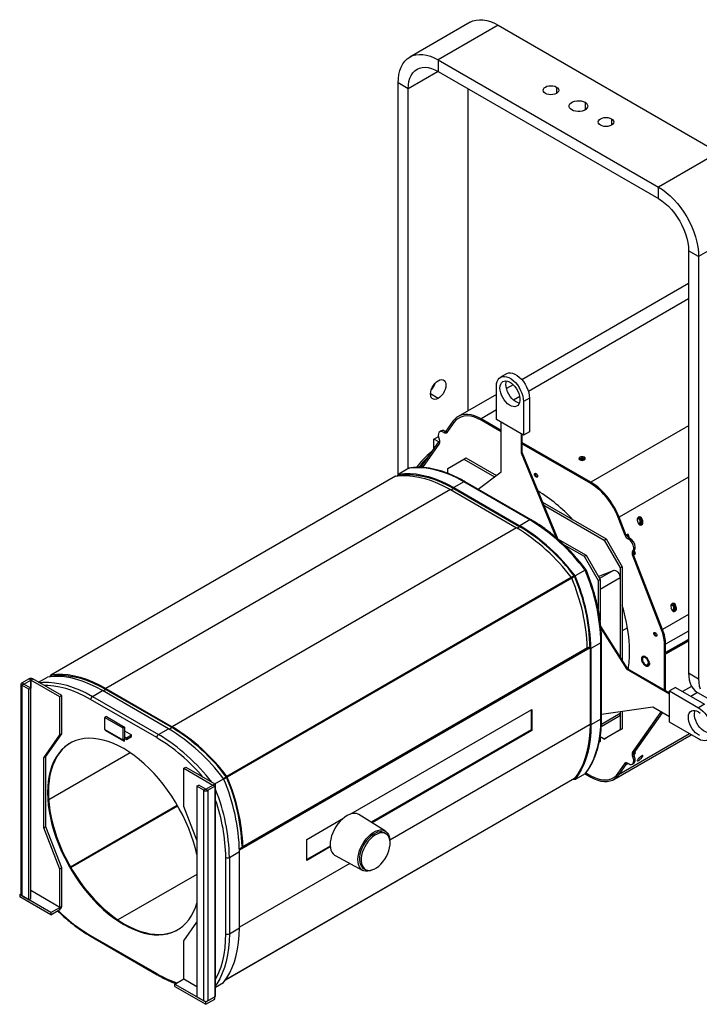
# Model space of a CAD drawing. Header units: millimetres. Extents: x 5 to 398, y 22 to 267.
# Tile 3 of 5: x 318 to 366, y 24 to 94. Entities that reach past the tile are written whole.
import ezdxf

# ---------------------------------------------------------------- set-up
doc = ezdxf.new("R2010")
doc.units = ezdxf.units.MM

msp = doc.modelspace()

# ---------------------------------------------------------------- linework, layer by layer
at = {"color": 7, "linetype": 'Continuous', "lineweight": 25}
for p, q in [((350.121, 93.544), (345.878, 91.095)), ((352.12, 93.346), (347.878, 90.897)), ((352.12, 93.346), (367.677, 84.366)), ((347.878, 90.897), (363.434, 81.916)), ((347.878, 90.897), (347.878, 90.08)), ((347.878, 90.08), (345.756, 88.855)), ((347.878, 90.08), (363.434, 81.1)), ((345.756, 88.855), (345.049, 89.263)), ((345.049, 61.603), (345.049, 89.263)), ((356.222, 88.978), (356.222, 88.529)), ((345.756, 62.042), (345.756, 88.855)), ((349.999, 66.133), (349.999, 88.856)), ((358.244, 87.901), (358.244, 87.362)), ((360.111, 86.733), (360.111, 86.284)), ((367.677, 84.366), (363.434, 81.916)), ((363.434, 81.1), (363.434, 81.916)), ((370.505, 79.467), (366.263, 77.017)), ((366.263, 77.017), (365.555, 77.426)), ((365.555, 77.426), (365.555, 47.622)), ((366.263, 77.017), (366.263, 47.214)), ((365.555, 75.114), (353.785, 68.319)), ((365.555, 74.016), (354.248, 67.489)), ((352.693, 68.738), (352.269, 68.493)), ((351.989, 65.507), (351.989, 67.875)), ((353.172, 67.965), (352.699, 67.692)), ((347.878, 67), (347.337, 67.313)), ((351.989, 67.282), (349.281, 65.719)), ((353.629, 67.131), (353.192, 66.879)), ((354.323, 67.017), (353.898, 66.772)), ((353.898, 66.772), (353.898, 64.405)), ((354.323, 67.017), (354.323, 64.649)), ((351.989, 66.185), (350.904, 65.558)), ((348.917, 65.381), (348.422, 64.676)), ((348.99, 65.289), (348.917, 65.381)), ((352.325, 64.738), (350.904, 65.558)), ((350.904, 65.558), (350.904, 65.46)), ((352.325, 64.64), (350.904, 65.46)), ((353.898, 64.405), (351.989, 65.507)), ((348.087, 64.704), (347.981, 64.643)), ((348.28, 64.586), (348.386, 64.647)), ((348.495, 64.585), (348.422, 64.676)), ((348.99, 65.289), (348.494, 64.583)), ((348.99, 65.289), (348.495, 64.585)), ((352.325, 61.807), (352.325, 65.313)), ((354.323, 64.649), (353.898, 64.405)), ((365.555, 65.061), (358.66, 61.08)), ((347.577, 64.124), (347.889, 64.304)), ((347.577, 63.475), (347.577, 64.124)), ((347.91, 63.932), (347.577, 64.124)), ((347.995, 63.982), (347.891, 63.922)), ((348.466, 64.62), (348.458, 64.608)), ((353.732, 64.5), (353.732, 63.163)), ((353.789, 64.468), (353.789, 63.196)), ((347.891, 63.922), (346.625, 62.12)), ((347.969, 63.836), (346.76, 62.117)), ((347.965, 63.83), (346.76, 62.117)), ((347.965, 63.83), (347.891, 63.922)), ((358.66, 61.08), (353.789, 63.893)), ((358.66, 60.982), (353.789, 63.795)), ((348.56, 62.057), (349.691, 62.71)), ((349.691, 62.71), (349.832, 62.792)), ((349.691, 62.71), (351.86, 61.458)), ((349.832, 62.792), (351.983, 61.551)), ((353.789, 63.196), (353.732, 63.163)), ((353.732, 63.163), (356.207, 57.16)), ((353.789, 63.196), (356.315, 57.067)), ((357.84, 62.682), (357.84, 62.715)), ((358.194, 62.742), (358.194, 62.84)), ((345.801, 62.068), (345.093, 61.66)), ((348.56, 61.703), (348.56, 62.057)), ((344.848, 61.514), (320.523, 47.472)), ((344.863, 61.519), (320.538, 47.477)), ((345, 61.536), (345.093, 61.66)), ((345.142, 61.59), (345.059, 61.542)), ((345.149, 61.591), (345.065, 61.542)), ((345.126, 61.577), (345.134, 61.589)), ((350.702, 60.588), (352.325, 61.807)), ((354.726, 61.665), (354.676, 61.636)), ((365.555, 61.442), (360.648, 58.608)), ((348.736, 60.559), (324.412, 46.517)), ((348.736, 60.559), (353.403, 57.865)), ((348.984, 60.637), (348.793, 60.527)), ((349.691, 61.111), (348.984, 60.702)), ((348.984, 60.702), (353.651, 58.008)), ((348.984, 60.637), (353.651, 57.943)), ((354.358, 58.416), (349.691, 61.111)), ((354.448, 58.425), (349.781, 61.119)), ((358.66, 60.982), (358.66, 61.08)), ((355.243, 59.669), (359.732, 57.077)), ((355.331, 59.454), (359.59, 56.996)), ((354.358, 58.416), (353.651, 58.008)), ((360.648, 58.608), (360.574, 58.602)), ((361.069, 57.326), (360.574, 58.602)), ((361.071, 57.322), (360.574, 58.602)), ((361.143, 57.333), (360.648, 58.608)), ((362.192, 58.504), (362.265, 58.51)), ((362.245, 58.367), (362.192, 58.504)), ((362.318, 58.374), (362.265, 58.51)), ((353.403, 57.865), (329.079, 43.823)), ((353.651, 57.943), (353.46, 57.833)), ((361.947, 58.327), (362, 58.19)), ((362.048, 58.168), (362.011, 58.165)), ((362.048, 58.168), (362.016, 58.155)), ((362.08, 58.086), (362.156, 58.093)), ((362.156, 58.093), (362.102, 58.072)), ((362.245, 58.367), (362.318, 58.374)), ((356.303, 57.097), (358.318, 55.934)), ((359.59, 56.996), (359.732, 57.077)), ((359.59, 56.996), (360.722, 55.036)), ((359.732, 57.077), (360.863, 55.118)), ((361.069, 57.326), (361.143, 57.333)), ((361.071, 57.322), (361.079, 57.327)), ((361.284, 57.414), (361.143, 57.333)), ((361.391, 57.14), (361.284, 57.414)), ((361.39, 57.14), (361.284, 57.079)), ((356.726, 56.69), (358.176, 55.853)), ((361.612, 56.234), (361.718, 56.295)), ((361.793, 56.503), (361.686, 56.442)), ((361.814, 56.047), (361.718, 56.296)), ((358.176, 55.853), (358.318, 55.934)), ((358.176, 55.853), (359.166, 54.138)), ((358.318, 55.934), (359.308, 54.22)), ((361.701, 56.032), (361.595, 55.97)), ((363.651, 50.672), (361.595, 55.97)), ((361.599, 55.959), (361.706, 56.02)), ((361.599, 55.959), (361.673, 55.966)), ((363.651, 50.673), (361.599, 55.959)), ((361.673, 55.966), (361.814, 56.047)), ((363.724, 50.679), (361.673, 55.966)), ((361.706, 56.02), (361.699, 56.038)), ((361.706, 56.02), (361.701, 56.032)), ((361.741, 56.041), (361.814, 56.047)), ((360.722, 55.036), (360.863, 55.118)), ((360.722, 55.036), (360.722, 48.731)), ((360.863, 55.118), (360.863, 48.508)), ((357.277, 54.353), (332.952, 40.31)), ((357.304, 54.305), (332.98, 40.263)), ((357.486, 54.468), (357.28, 54.349)), ((357.509, 54.429), (357.302, 54.309)), ((358.248, 54.882), (357.541, 54.474)), ((359.166, 54.138), (359.308, 54.22)), ((359.184, 54.434), (360.257, 54.855)), ((360.257, 54.855), (359.27, 54.285)), ((360.722, 54.336), (359.308, 53.52)), ((359.308, 54.22), (359.308, 51.32)), ((360.722, 54.336), (360.722, 48.731)), ((359.166, 54.138), (359.166, 52.151)), ((359.308, 53.52), (359.308, 51.32)), ((364.316, 52.22), (364.369, 52.083)), ((364.561, 52.397), (364.635, 52.403)), ((364.614, 52.26), (364.561, 52.397)), ((364.614, 52.26), (364.688, 52.267)), ((364.688, 52.267), (364.635, 52.403)), ((365.555, 51.737), (363.724, 50.679)), ((364.417, 52.061), (364.381, 52.058)), ((364.417, 52.061), (364.386, 52.049)), ((364.449, 51.979), (364.526, 51.986)), ((364.526, 51.986), (364.471, 51.966)), ((359.36, 50.885), (361.221, 47.942)), ((359.373, 50.742), (361.164, 47.91)), ((361.242, 50.811), (360.863, 50.592)), ((363.155, 50.436), (363.106, 50.408)), ((363.651, 50.673), (363.724, 50.679)), ((365.555, 50.574), (363.937, 49.64)), ((358.6, 49.463), (333.836, 35.168)), ((358.601, 49.398), (333.837, 35.103)), ((358.408, 49.397), (334.083, 35.355)), ((358.6, 49.493), (357.46, 48.835)), ((358.601, 49.37), (358.601, 43.981)), ((359.364, 49.745), (358.657, 49.337)), ((359.364, 44.356), (359.364, 49.745)), ((359.417, 44.43), (359.417, 49.819)), ((363.937, 49.64), (363.852, 49.689)), ((363.852, 49.101), (363.852, 49.689)), ((363.852, 46.423), (363.852, 49.689)), ((365.555, 49.987), (363.937, 49.053)), ((365.555, 49.869), (363.937, 48.934)), ((363.937, 49.053), (363.937, 49.64)), ((363.958, 49.044), (365.555, 49.967)), ((364.472, 49.341), (364.477, 49.365)), ((364.517, 49.391), (364.515, 49.366)), ((364.515, 49.366), (364.515, 49.366)), ((364.832, 49.57), (364.831, 49.549)), ((364.832, 49.57), (364.85, 49.559)), ((364.85, 49.559), (364.849, 49.579)), ((364.85, 49.559), (364.85, 49.56)), ((365.029, 49.683), (365.034, 49.666)), ((357.447, 48.843), (357.46, 48.835)), ((357.46, 48.85), (357.46, 48.835)), ((358.657, 49.337), (358.657, 43.948)), ((363.852, 49.101), (363.937, 49.053)), ((363.937, 48.934), (363.852, 48.983)), ((363.852, 46.424), (363.852, 48.983)), ((363.937, 46.375), (363.937, 48.934)), ((363.958, 49.044), (363.958, 49.065)), ((362.753, 48.43), (362.752, 48.43)), ((319.642, 46.967), (320.274, 47.332)), ((320.511, 47.461), (320.428, 47.351)), ((320.57, 47.404), (320.487, 47.357)), ((320.577, 47.405), (320.493, 47.357)), ((320.559, 47.399), (320.511, 47.461)), ((320.538, 47.477), (320.568, 47.404)), ((320.568, 47.404), (320.559, 47.399)), ((361.221, 47.942), (361.164, 47.91)), ((361.164, 47.91), (364.2, 46.157)), ((361.221, 47.942), (364.2, 46.223)), ((365.555, 47.622), (366.263, 47.214)), ((318.401, 46.833), (318.401, 31.972)), ((318.459, 46.915), (318.954, 47.201)), ((318.601, 46.833), (318.459, 46.915)), ((318.601, 46.833), (318.459, 46.752)), ((318.459, 46.752), (318.459, 31.891)), ((318.954, 46.466), (318.459, 46.752)), ((318.601, 46.833), (319.096, 47.119)), ((319.096, 46.548), (318.601, 46.833)), ((318.601, 46.833), (318.601, 46.833)), ((319.096, 47.119), (318.954, 47.201)), ((319.096, 47.119), (319.237, 47.201)), ((321.146, 45.935), (319.096, 47.119)), ((319.096, 32.258), (319.096, 47.119)), ((319.096, 47.119), (319.096, 46.548)), ((321.288, 46.017), (319.237, 47.201)), ((364.624, 46.594), (364.2, 46.349)), ((364.624, 46.594), (366.675, 45.41)), ((365.769, 46.673), (365.128, 46.303)), ((318.954, 46.466), (319.096, 46.548)), ((318.954, 31.605), (318.954, 46.466)), ((319.096, 31.687), (319.096, 46.548)), ((321.288, 46.017), (321.146, 45.935)), ((321.146, 43.241), (321.146, 45.935)), ((321.288, 43.322), (321.288, 46.017)), ((323.457, 45.966), (324.164, 46.374)), ((323.457, 45.966), (328.124, 43.272)), ((328.831, 43.68), (324.164, 46.374)), ((324.412, 46.452), (324.221, 46.342)), ((324.412, 46.517), (329.079, 43.823)), ((324.412, 46.517), (324.412, 46.452)), ((324.412, 46.452), (329.079, 43.758)), ((364.2, 44.145), (364.2, 46.349)), ((364.2, 46.349), (366.251, 45.165)), ((366.186, 46.243), (365.709, 45.968)), ((366.177, 46.248), (366.884, 45.84)), ((327.997, 43.052), (323.33, 45.746)), ((363.042, 45.201), (359.417, 44.678)), ((364.2, 44.532), (363.042, 45.201)), ((366.675, 45.41), (366.251, 45.165)), ((324.438, 44.539), (324.332, 44.477)), ((324.438, 44.539), (325.711, 43.804)), ((341.712, 37.669), (354.499, 45.051)), ((354.443, 45.018), (354.443, 43.597)), ((354.499, 45.051), (354.499, 43.564)), ((359.396, 43.847), (360.639, 44.564)), ((360.722, 44.748), (359.404, 43.987)), ((360.722, 44.866), (360.722, 44.748)), ((360.722, 44.866), (360.722, 43.604)), ((360.863, 44.887), (360.863, 43.686)), ((361.595, 41.988), (363.619, 44.868)), ((361.599, 41.995), (363.619, 44.868)), ((361.673, 41.903), (363.717, 44.811)), ((324.332, 44.477), (325.605, 43.742)), ((324.341, 43.624), (324.332, 44.477)), ((325.711, 43.804), (325.605, 43.742)), ((325.711, 43.804), (325.719, 42.952)), ((329.079, 43.758), (329.079, 43.823)), ((358.601, 43.981), (344.463, 35.819)), ((349.662, 44.348), (349.7, 44.325)), ((349.762, 44.347), (349.711, 44.376)), ((359.364, 44.356), (358.657, 43.948)), ((366.251, 42.961), (364.2, 44.145)), ((318.401, 43.16), (318.398, 43.002)), ((320.015, 41.631), (321.146, 43.241)), ((320.156, 41.713), (321.288, 43.322)), ((321.288, 43.322), (321.146, 43.241)), ((324.341, 43.624), (325.613, 42.889)), ((324.372, 43.557), (325.645, 42.822)), ((325.605, 43.742), (325.613, 42.889)), ((325.713, 43.534), (326.216, 43.244)), ((325.718, 43.116), (325.72, 43.117)), ((325.72, 43.117), (325.862, 43.035)), ((325.72, 43.117), (325.721, 42.995)), ((325.862, 43.035), (326.216, 43.244)), ((325.863, 42.913), (326.217, 43.123)), ((326.217, 43.123), (326.216, 43.244)), ((328.124, 43.272), (328.831, 43.68)), ((329.079, 43.758), (328.888, 43.647)), ((354.443, 43.597), (343.148, 37.077)), ((354.499, 43.564), (343.202, 37.043)), ((354.499, 43.564), (354.443, 43.597)), ((359.59, 42.951), (359.317, 43.109)), ((360.722, 43.604), (359.59, 42.951)), ((360.863, 43.686), (359.732, 43.033)), ((360.283, 40.106), (365.739, 43.256)), ((365.629, 43.32), (360.648, 40.444)), ((360.722, 43.604), (360.863, 43.686)), ((318.398, 43.002), (318.398, 37.613)), ((318.401, 42.984), (318.398, 43.002)), ((325.613, 42.889), (325.719, 42.952)), ((325.719, 42.994), (325.721, 42.995)), ((325.72, 42.952), (325.719, 42.952)), ((325.721, 42.83), (325.72, 42.952)), ((325.721, 42.995), (325.863, 42.913)), ((325.862, 43.035), (325.863, 42.913)), ((359.255, 42.758), (359.308, 42.788)), ((359.308, 42.788), (359.255, 42.758)), ((359.308, 43.052), (359.308, 42.788)), ((359.59, 42.951), (359.732, 43.033)), ((320.156, 41.713), (320.015, 41.631)), ((320.156, 36.768), (320.156, 41.713)), ((326.126, 41.986), (320.366, 38.661)), ((361.595, 41.988), (361.601, 41.992)), ((361.599, 41.995), (361.673, 41.903)), ((361.718, 41.767), (361.612, 41.706)), ((361.814, 41.985), (361.673, 41.903)), ((361.697, 41.817), (361.814, 41.985)), ((362.204, 41.73), (362.265, 41.655)), ((362.265, 41.655), (362.318, 41.73)), ((362.283, 41.774), (362.318, 41.73)), ((320.015, 36.686), (320.015, 41.631)), ((360.574, 40.536), (361.071, 41.242)), ((360.574, 40.536), (361.069, 41.24)), ((360.648, 40.444), (361.143, 41.149)), ((361.069, 41.24), (361.151, 41.287)), ((361.069, 41.24), (361.143, 41.149)), ((361.148, 41.287), (361.071, 41.242)), ((361.143, 41.149), (361.284, 41.23)), ((361.268, 41.251), (361.284, 41.23)), ((361.284, 41.23), (361.288, 41.236)), ((361.583, 41.182), (361.689, 41.244)), ((361.793, 41.472), (361.686, 41.411)), ((362, 41.546), (361.947, 41.471)), ((329.906, 40.887), (330.048, 40.969)), ((329.906, 40.887), (331.957, 39.704)), ((329.906, 38.193), (329.906, 40.887)), ((330.048, 40.969), (332.098, 39.785)), ((332.923, 40.272), (332.952, 40.31)), ((358.248, 40.508), (357.541, 40.1)), ((358.248, 40.505), (358.66, 40.267)), ((358.306, 40.569), (358.66, 40.365)), ((358.66, 40.267), (358.66, 40.365)), ((360.574, 40.536), (360.648, 40.444)), ((330.825, 39.622), (330.967, 39.704)), ((330.825, 39.622), (330.825, 24.761)), ((331.32, 39.336), (330.825, 39.622)), ((331.462, 39.418), (330.967, 39.704)), ((331.462, 39.418), (331.957, 39.704)), ((331.603, 39.336), (332.098, 39.622)), ((331.957, 39.704), (332.098, 39.785)), ((331.957, 39.704), (332.098, 39.622)), ((331.957, 39.704), (331.957, 39.704)), ((332.098, 39.785), (332.722, 40.146)), ((332.098, 39.622), (332.098, 24.761)), ((332.157, 24.843), (332.157, 39.704)), ((332.914, 40.283), (332.708, 40.164)), ((332.937, 40.244), (332.731, 40.124)), ((332.854, 25.949), (357.509, 40.182)), ((357.518, 40.193), (332.861, 25.959)), ((332.98, 40.263), (332.932, 40.256)), ((357.541, 40.1), (357.322, 40.074)), ((357.5, 40.171), (357.486, 40.169)), ((331.462, 39.418), (331.32, 39.336)), ((331.32, 24.475), (331.32, 39.336)), ((331.462, 39.418), (331.603, 39.336)), ((331.603, 39.336), (331.603, 24.475)), ((321.906, 33.932), (329.45, 38.287)), ((321.934, 33.884), (329.478, 38.239)), ((318.398, 37.613), (318.401, 37.413)), ((318.401, 37.595), (318.398, 37.613)), ((330.825, 35.824), (329.906, 38.193)), ((344.149, 36.454), (342.276, 37.617)), ((338.589, 35.866), (341.139, 37.338)), ((320.156, 36.768), (320.015, 36.686)), ((321.146, 33.77), (320.015, 36.686)), ((321.288, 33.852), (320.156, 36.768)), ((344.18, 36.264), (344.06, 36.333)), ((334.806, 35.757), (333.836, 35.197)), ((334.805, 35.772), (334.806, 35.757)), ((338.589, 34.38), (338.589, 35.866)), ((333.131, 34.601), (333.838, 35.009)), ((333.838, 29.62), (333.838, 35.009)), ((334.083, 35.355), (334.026, 35.386)), ((340.247, 35.402), (338.589, 34.445)), ((340.253, 35.34), (338.589, 34.38)), ((332.876, 29.212), (332.876, 34.601)), ((333.131, 34.601), (333.131, 29.212)), ((341.623, 34.18), (333.838, 29.685)), ((340.606, 34.724), (342.55, 33.684)), ((321.288, 33.852), (321.146, 33.77)), ((321.146, 31.074), (321.146, 33.77)), ((321.288, 31.156), (321.288, 33.852)), ((330.825, 33.399), (325.259, 30.186)), ((342.61, 33.822), (342.73, 33.752)), ((318.318, 31.972), (318.401, 32.02)), ((320.51, 30.707), (318.318, 31.972)), ((318.318, 31.972), (318.318, 31.809)), ((321.146, 31.074), (319.096, 32.258)), ((321.146, 31.074), (319.096, 32.258)), ((320.51, 30.544), (318.318, 31.809)), ((318.459, 31.891), (318.954, 31.605)), ((318.954, 31.605), (319.096, 31.687)), ((320.51, 30.707), (321.146, 31.074)), ((320.51, 30.544), (321.146, 30.911)), ((320.51, 30.707), (320.51, 30.544)), ((321.146, 31.074), (321.288, 31.156)), ((321.146, 30.911), (321.146, 31.074)), ((329.906, 28.722), (330.825, 30.03)), ((333.131, 29.212), (333.838, 29.62)), ((323.33, 29.088), (327.997, 26.394)), ((323.367, 29.006), (328.034, 26.312)), ((329.906, 26.026), (329.906, 28.722)), ((329.27, 25.659), (329.906, 26.026)), ((329.906, 26.026), (330.825, 25.496)), ((329.906, 26.026), (330.825, 25.496)), ((332.157, 25.445), (332.722, 25.772)), ((329.27, 25.659), (331.462, 24.394)), ((329.27, 25.496), (329.27, 25.659)), ((329.27, 25.496), (331.462, 24.23)), ((330.825, 24.761), (331.32, 24.475)), ((331.462, 24.394), (332.098, 24.761)), ((331.462, 24.23), (332.098, 24.598)), ((331.462, 24.23), (331.462, 24.394)), ((332.098, 24.761), (331.603, 24.475)), ((332.098, 24.761), (332.098, 24.761)), ((332.098, 24.598), (332.098, 24.761))]:
    msp.add_line(p, q, dxfattribs=at)
at = {"color": 7, "linetype": 'Continuous', "lineweight": 25, "flags": 128}
for points in [[(350.121, 93.544), (350.326, 93.64), (350.549, 93.703), (350.787, 93.73), (351.038, 93.722), (351.299, 93.679), (351.569, 93.602), (351.843, 93.49), (352.12, 93.346)], [(345.049, 89.263), (345.063, 89.576), (345.104, 89.869), (345.171, 90.141), (345.265, 90.389), (345.383, 90.61), (345.526, 90.803), (345.691, 90.965), (345.878, 91.095), (346.083, 91.191), (346.306, 91.254), (346.544, 91.281), (346.795, 91.273), (347.057, 91.23), (347.326, 91.153), (347.601, 91.041), (347.878, 90.897)], [(345.756, 88.855), (345.77, 89.122), (345.81, 89.37), (345.876, 89.596), (345.967, 89.797), (346.082, 89.971), (346.219, 90.115), (346.378, 90.229), (346.555, 90.309), (346.749, 90.356), (346.957, 90.369), (347.177, 90.347), (347.406, 90.291), (347.64, 90.202), (347.878, 90.08)], [(355.444, 88.529), (355.356, 88.595), (355.301, 88.672), (355.283, 88.754), (355.301, 88.836), (355.356, 88.912), (355.444, 88.978), (355.558, 89.029), (355.69, 89.06), (355.833, 89.071), (355.975, 89.06), (356.108, 89.029), (356.222, 88.978)], [(356.222, 88.978), (356.309, 88.912), (356.364, 88.836), (356.383, 88.754), (356.364, 88.672), (356.309, 88.595), (356.222, 88.529), (356.108, 88.479), (355.975, 88.447), (355.833, 88.436), (355.69, 88.447), (355.558, 88.479), (355.444, 88.529)], [(357.311, 87.362), (357.212, 87.434), (357.147, 87.518), (357.118, 87.608), (357.128, 87.7), (357.175, 87.788), (357.258, 87.866), (357.37, 87.931), (357.506, 87.979), (357.658, 88.006), (357.817, 88.011), (357.974, 87.995), (358.119, 87.957), (358.244, 87.901)], [(358.244, 87.901), (358.342, 87.828), (358.407, 87.745), (358.436, 87.654), (358.426, 87.562), (358.379, 87.475), (358.297, 87.396), (358.184, 87.331), (358.048, 87.284), (357.896, 87.256), (357.737, 87.251), (357.581, 87.267), (357.436, 87.305), (357.311, 87.362)], [(359.333, 86.284), (359.246, 86.35), (359.191, 86.426), (359.172, 86.509), (359.191, 86.591), (359.246, 86.667), (359.333, 86.733), (359.447, 86.784), (359.579, 86.815), (359.722, 86.826), (359.864, 86.815), (359.997, 86.784), (360.111, 86.733)], [(360.111, 86.733), (360.198, 86.667), (360.253, 86.591), (360.272, 86.509), (360.253, 86.426), (360.198, 86.35), (360.111, 86.284), (359.997, 86.234), (359.864, 86.202), (359.722, 86.191), (359.579, 86.202), (359.447, 86.234), (359.333, 86.284)], [(363.434, 81.916), (363.711, 81.741), (363.986, 81.535), (364.255, 81.302), (364.517, 81.043), (364.767, 80.761), (365.006, 80.459), (365.228, 80.139), (365.434, 79.805), (365.621, 79.46), (365.786, 79.107), (365.929, 78.75), (366.047, 78.392), (366.141, 78.036), (366.208, 77.686), (366.249, 77.345), (366.263, 77.017)], [(363.434, 81.1), (363.672, 80.947), (363.906, 80.766), (364.135, 80.558), (364.355, 80.326), (364.563, 80.073), (364.757, 79.802), (364.934, 79.516), (365.093, 79.22), (365.23, 78.917), (365.345, 78.61), (365.436, 78.303), (365.502, 78.001), (365.542, 77.708), (365.555, 77.426)], [(347.878, 67), (347.757, 66.947), (347.643, 66.927), (347.541, 66.942), (347.455, 66.991), (347.39, 67.073), (347.35, 67.182), (347.337, 67.313), (347.35, 67.46), (347.39, 67.615), (347.455, 67.77), (347.541, 67.919), (347.643, 68.052), (347.757, 68.164), (347.878, 68.25)], [(347.878, 68.25), (347.998, 68.303), (348.112, 68.323), (348.215, 68.308), (348.301, 68.259), (348.365, 68.177), (348.405, 68.068), (348.419, 67.937), (348.405, 67.79), (348.365, 67.635), (348.301, 67.48), (348.215, 67.331), (348.112, 67.198), (347.998, 67.085), (347.878, 67)], [(351.989, 67.875), (352.002, 68.049), (352.041, 68.203), (352.104, 68.333), (352.19, 68.435), (352.297, 68.508), (352.422, 68.548), (352.56, 68.554), (352.709, 68.527), (352.865, 68.468), (353.022, 68.377), (353.178, 68.257), (353.327, 68.112), (353.466, 67.945), (353.59, 67.761), (353.697, 67.566), (353.783, 67.364), (353.847, 67.16), (353.885, 66.961), (353.898, 66.772)], [(352.237, 67.732), (352.249, 67.879), (352.287, 68.006), (352.349, 68.108), (352.432, 68.182), (352.533, 68.225), (352.65, 68.236), (352.777, 68.213), (352.91, 68.159), (353.044, 68.074), (353.175, 67.962), (353.297, 67.827), (353.407, 67.673), (353.499, 67.507), (353.572, 67.335), (353.622, 67.162), (353.648, 66.995), (353.648, 66.84), (353.622, 66.702), (353.572, 66.587), (353.499, 66.498), (353.407, 66.439), (353.297, 66.412), (353.175, 66.418), (353.044, 66.457), (352.91, 66.527), (352.777, 66.626), (352.65, 66.75), (352.533, 66.895), (352.432, 67.056), (352.349, 67.226), (352.287, 67.399), (352.249, 67.57), (352.237, 67.732)], [(352.661, 67.977), (352.674, 68.124), (352.703, 68.23)], [(352.693, 68.738), (352.721, 68.753), (352.846, 68.793), (352.984, 68.799), (353.134, 68.772), (353.289, 68.713), (353.447, 68.622), (353.602, 68.502), (353.751, 68.357), (353.89, 68.19), (354.014, 68.006), (354.121, 67.811), (354.207, 67.608), (354.271, 67.405), (354.309, 67.206), (354.323, 67.017)], [(353.609, 66.662), (353.599, 66.663), (353.469, 66.702), (353.334, 66.772), (353.201, 66.871), (353.074, 66.995), (352.958, 67.14), (352.856, 67.3), (352.773, 67.47), (352.711, 67.644), (352.674, 67.815), (352.661, 67.977)], [(350.904, 65.558), (350.664, 65.682), (350.427, 65.776), (350.195, 65.838), (349.97, 65.868), (349.756, 65.866), (349.555, 65.831), (349.368, 65.764), (349.199, 65.666), (349.047, 65.538), (348.917, 65.381)], [(350.904, 65.46), (350.647, 65.591), (350.394, 65.686), (350.148, 65.743), (349.912, 65.761), (349.69, 65.741), (349.483, 65.683), (349.296, 65.587), (349.131, 65.455), (348.99, 65.289)], [(350.904, 65.46), (350.647, 65.591), (350.394, 65.686), (350.148, 65.743), (349.912, 65.761), (349.69, 65.741), (349.483, 65.683), (349.296, 65.587), (349.131, 65.455), (348.99, 65.289)], [(348.28, 64.586), (348.176, 64.645), (348.076, 64.666), (347.99, 64.647), (347.925, 64.59), (347.887, 64.5), (347.879, 64.385), (347.901, 64.254), (347.953, 64.119)], [(348.494, 64.583), (348.476, 64.563), (348.455, 64.548), (348.43, 64.54), (348.403, 64.537), (348.374, 64.541), (348.343, 64.55), (348.312, 64.565), (348.28, 64.586)], [(358.194, 62.84), (358.121, 62.868), (358.035, 62.878), (357.949, 62.868), (357.876, 62.84), (357.827, 62.797), (357.81, 62.748), (357.827, 62.698), (357.876, 62.656)], [(357.876, 62.656), (357.949, 62.628), (358.035, 62.618), (358.121, 62.628), (358.194, 62.656), (358.243, 62.698), (358.26, 62.748), (358.243, 62.797), (358.194, 62.84)], [(358.243, 62.699), (358.243, 62.699), (358.194, 62.742)], [(349.691, 61.111), (349.236, 61.357), (348.782, 61.57), (348.332, 61.749), (347.887, 61.892), (347.449, 62), (347.02, 62.071), (346.601, 62.107), (346.194, 62.106), (345.801, 62.068)], [(344.863, 61.519), (345.255, 61.555), (345.661, 61.555), (346.078, 61.519), (346.505, 61.446), (346.941, 61.338), (347.384, 61.195), (347.832, 61.017), (348.283, 60.805), (348.736, 60.559)], [(345.093, 61.66), (345.487, 61.697), (345.894, 61.698), (346.313, 61.663), (346.742, 61.591), (347.18, 61.484), (347.625, 61.34), (348.075, 61.162), (348.529, 60.949), (348.984, 60.702)], [(345.134, 61.589), (345.524, 61.625), (345.927, 61.625), (346.342, 61.589), (346.766, 61.518), (347.2, 61.411), (347.64, 61.269), (348.085, 61.092), (348.534, 60.881), (348.984, 60.637)], [(354.676, 61.636), (354.684, 61.678), (354.707, 61.705), (354.742, 61.712), (354.782, 61.697), (354.823, 61.665), (354.857, 61.618), (354.88, 61.565), (354.888, 61.514)], [(354.888, 61.514), (354.88, 61.472), (354.857, 61.445), (354.823, 61.438), (354.782, 61.452), (354.742, 61.485), (354.707, 61.532), (354.684, 61.585), (354.676, 61.636)], [(354.726, 61.665), (354.734, 61.707), (354.736, 61.712)], [(360.648, 58.608), (360.517, 58.916), (360.366, 59.219), (360.196, 59.513), (360.009, 59.796), (359.808, 60.063), (359.594, 60.312), (359.37, 60.541), (359.138, 60.747), (358.9, 60.927), (358.66, 61.08)], [(361.943, 58.517), (361.972, 58.521), (362.029, 58.509), (362.078, 58.471), (362.113, 58.412), (362.128, 58.342), (362.121, 58.271), (362.093, 58.21), (362.048, 58.168)], [(362.011, 58.614), (362.044, 58.618), (362.118, 58.605)], [(362, 58.19), (362.043, 58.119), (362.103, 58.072), (362.172, 58.057), (362.239, 58.077), (362.293, 58.128), (362.328, 58.202), (362.337, 58.288), (362.318, 58.374)], [(362.262, 58.232), (362.223, 58.155), (362.156, 58.093)], [(360.257, 54.855), (360.325, 54.864), (360.402, 54.845), (360.482, 54.798), (360.559, 54.727), (360.625, 54.637), (360.678, 54.537), (360.711, 54.434), (360.722, 54.336)], [(364.312, 52.41), (364.342, 52.415), (364.398, 52.402), (364.448, 52.364), (364.483, 52.305), (364.498, 52.235), (364.491, 52.164), (364.462, 52.103), (364.417, 52.061)], [(364.369, 52.083), (364.412, 52.011), (364.472, 51.965), (364.541, 51.95), (364.608, 51.97), (364.663, 52.02), (364.697, 52.095), (364.706, 52.181), (364.688, 52.267)], [(364.382, 52.507), (364.413, 52.511), (364.486, 52.499)], [(364.631, 52.127), (364.593, 52.048), (364.526, 51.986)], [(363.106, 50.408), (363.114, 50.45), (363.137, 50.476), (363.171, 50.483), (363.212, 50.469), (363.253, 50.436), (363.287, 50.39), (363.31, 50.337), (363.318, 50.285)], [(363.318, 50.285), (363.31, 50.243), (363.287, 50.217), (363.253, 50.21), (363.212, 50.224), (363.171, 50.257), (363.137, 50.303), (363.114, 50.356), (363.106, 50.408)], [(363.155, 50.436), (363.164, 50.478), (363.166, 50.483)], [(364.518, 49.367), (364.517, 49.387), (364.517, 49.391)], [(364.814, 49.559), (364.814, 49.559), (364.813, 49.538)], [(362.753, 48.43), (362.709, 48.538), (362.645, 48.638), (362.567, 48.72), (362.484, 48.776), (362.402, 48.801), (362.33, 48.792), (362.275, 48.749), (362.243, 48.678), (362.237, 48.585), (362.256, 48.479)], [(362.752, 48.43), (362.709, 48.538), (362.645, 48.638), (362.567, 48.72), (362.483, 48.776), (362.402, 48.8), (362.33, 48.791), (362.275, 48.749), (362.243, 48.677), (362.237, 48.585), (362.256, 48.479)], [(362.717, 48.332), (362.704, 48.423), (362.667, 48.518), (362.611, 48.605), (362.541, 48.674), (362.468, 48.717), (362.398, 48.728), (362.342, 48.706), (362.305, 48.653), (362.292, 48.577)], [(362.753, 48.43), (362.709, 48.538), (362.645, 48.638), (362.567, 48.72), (362.484, 48.776), (362.402, 48.8), (362.33, 48.791), (362.315, 48.784)], [(362.256, 48.479), (362.3, 48.371), (362.364, 48.271), (362.442, 48.189), (362.526, 48.133), (362.608, 48.108), (362.68, 48.118), (362.734, 48.16), (362.766, 48.231), (362.773, 48.324), (362.753, 48.43)], [(362.256, 48.479), (362.3, 48.371), (362.364, 48.271), (362.442, 48.189), (362.526, 48.133), (362.607, 48.109), (362.679, 48.118), (362.733, 48.16), (362.766, 48.231), (362.772, 48.324), (362.752, 48.43)], [(362.292, 48.577), (362.305, 48.486), (362.342, 48.391), (362.398, 48.304), (362.468, 48.234), (362.541, 48.192), (362.611, 48.181), (362.667, 48.203), (362.704, 48.256), (362.717, 48.332)], [(324.164, 46.374), (323.709, 46.621), (323.256, 46.834), (322.805, 47.012), (322.361, 47.156), (321.923, 47.263), (321.494, 47.335), (321.075, 47.371), (320.668, 47.369), (320.274, 47.332)], [(324.412, 46.517), (323.959, 46.763), (323.507, 46.975), (323.059, 47.153), (322.617, 47.296), (322.181, 47.404), (321.753, 47.476), (321.336, 47.513), (320.931, 47.513), (320.538, 47.477)], [(324.412, 46.452), (323.962, 46.695), (323.514, 46.906), (323.07, 47.083), (322.631, 47.225), (322.198, 47.332), (321.774, 47.404), (321.36, 47.44), (320.957, 47.44), (320.568, 47.404)], [(365.555, 47.622), (365.568, 47.364), (365.605, 47.124), (365.667, 46.904), (365.752, 46.706), (365.859, 46.534), (365.988, 46.389), (366.137, 46.273), (366.177, 46.248)], [(319.69, 46.939), (319.96, 46.961), (320.367, 46.962), (320.786, 46.927), (321.216, 46.855), (321.654, 46.748), (322.098, 46.604), (322.548, 46.426), (323.002, 46.213), (323.457, 45.966)], [(323.33, 45.746), (322.886, 45.986), (322.443, 46.194), (322.004, 46.369), (321.57, 46.51), (321.143, 46.616), (320.724, 46.688), (320.315, 46.724), (320.056, 46.728)], [(366.263, 47.214), (366.275, 46.956), (366.312, 46.716), (366.374, 46.496)], [(366.318, 43.211), (366.183, 43.289), (366.051, 43.395), (365.927, 43.524), (365.813, 43.674), (365.716, 43.837), (365.638, 44.008), (365.582, 44.182), (365.551, 44.351), (365.544, 44.51), (365.563, 44.652), (365.607, 44.774), (365.675, 44.869), (365.763, 44.936), (365.868, 44.971), (365.988, 44.973), (366.117, 44.942), (366.251, 44.88)], [(366.915, 43.401), (366.874, 43.41), (366.742, 43.456), (366.608, 43.534), (366.476, 43.64), (366.351, 43.769), (366.238, 43.919), (366.14, 44.082), (366.062, 44.253), (366.007, 44.427), (365.975, 44.596), (365.968, 44.755), (365.988, 44.897), (366.01, 44.97)], [(366.251, 45.165), (366.408, 45.06), (366.56, 44.927), (366.705, 44.77), (366.837, 44.595), (366.953, 44.404), (367.05, 44.205), (367.125, 44.001), (367.176, 43.799), (367.202, 43.605), (367.202, 43.423), (367.176, 43.258), (367.125, 43.116), (367.05, 42.999), (366.953, 42.911), (366.837, 42.855), (366.705, 42.831), (366.56, 42.842), (366.408, 42.885), (366.251, 42.961)], [(366.251, 44.88), (366.384, 44.788)], [(358.601, 43.981), (358.587, 43.468), (358.545, 42.975), (358.475, 42.501), (358.379, 42.048), (358.255, 41.62), (358.104, 41.216), (357.928, 40.839), (357.726, 40.49), (357.5, 40.171)], [(358.657, 43.948), (358.643, 43.43), (358.601, 42.931), (358.53, 42.452), (358.432, 41.995), (358.306, 41.562), (358.154, 41.154), (357.975, 40.774), (357.771, 40.422), (357.541, 40.1)], [(358.248, 40.508), (358.478, 40.83), (358.682, 41.182), (358.861, 41.562), (359.014, 41.97), (359.139, 42.403), (359.237, 42.86), (359.308, 43.339), (359.35, 43.838), (359.364, 44.356)], [(330.825, 34.816), (330.727, 35.225), (330.593, 35.697), (330.435, 36.17), (330.255, 36.644), (330.054, 37.114), (329.832, 37.58), (329.591, 38.038), (329.332, 38.488), (329.055, 38.926), (328.763, 39.351), (328.456, 39.76), (328.136, 40.153), (327.804, 40.526), (327.463, 40.878), (327.113, 41.209), (326.757, 41.515), (326.395, 41.795), (326.03, 42.049), (325.663, 42.276), (325.297, 42.473), (324.932, 42.64), (324.57, 42.777), (324.214, 42.883), (323.864, 42.956), (323.522, 42.998), (323.191, 43.007), (322.871, 42.984), (322.564, 42.929), (322.272, 42.842), (321.995, 42.723), (321.736, 42.573), (321.495, 42.393), (321.273, 42.183), (321.072, 41.945), (320.892, 41.68), (320.734, 41.388), (320.6, 41.071), (320.489, 40.732), (320.402, 40.37), (320.34, 39.988), (320.302, 39.589), (320.289, 39.172), (320.302, 38.742), (320.34, 38.298), (320.402, 37.845), (320.489, 37.383), (320.6, 36.915), (320.734, 36.443), (320.892, 35.969), (321.072, 35.496), (321.273, 35.026), (321.495, 34.56), (321.736, 34.102), (321.995, 33.652), (322.272, 33.214), (322.564, 32.789), (322.871, 32.38), (323.191, 31.987), (323.522, 31.614), (323.864, 31.261), (324.214, 30.931), (324.57, 30.625), (324.932, 30.344), (325.297, 30.09), (325.663, 29.864), (326.03, 29.667), (326.395, 29.5), (326.757, 29.363), (327.113, 29.257), (327.463, 29.184), (327.804, 29.142), (328.136, 29.133), (328.456, 29.156), (328.763, 29.211), (329.055, 29.298), (329.332, 29.417), (329.591, 29.567), (329.832, 29.747), (330.054, 29.957), (330.255, 30.195), (330.435, 30.46), (330.593, 30.752), (330.727, 31.069), (330.825, 31.364)], [(321.892, 42.668), (321.793, 42.606), (321.551, 42.425), (321.33, 42.216), (321.128, 41.978), (320.949, 41.712), (320.791, 41.42), (320.656, 41.104), (320.545, 40.764), (320.458, 40.403), (320.396, 40.021), (320.359, 39.621), (320.346, 39.205), (320.359, 38.774), (320.396, 38.331), (320.458, 37.877), (320.545, 37.416), (320.656, 36.948), (320.791, 36.476), (320.949, 36.002), (321.128, 35.529), (321.33, 35.058), (321.551, 34.593), (321.793, 34.134), (322.052, 33.685), (322.329, 33.247), (322.621, 32.822), (322.928, 32.412), (323.248, 32.02), (323.579, 31.647), (323.92, 31.294), (324.27, 30.964), (324.627, 30.658), (324.988, 30.377), (325.353, 30.123), (325.72, 29.897), (326.087, 29.7), (326.452, 29.532), (326.813, 29.395), (327.17, 29.29), (327.52, 29.216), (327.861, 29.175), (328.192, 29.165), (328.512, 29.188), (328.819, 29.244), (329.112, 29.331), (329.388, 29.45), (329.491, 29.504)], [(362.318, 41.73), (362.331, 41.75), (362.337, 41.766), (362.336, 41.778), (362.328, 41.783), (362.314, 41.783), (362.293, 41.778), (362.268, 41.767), (362.239, 41.751)], [(361.071, 41.242), (361.088, 41.262), (361.11, 41.276), (361.134, 41.285), (361.161, 41.288), (361.191, 41.284), (361.221, 41.275), (361.252, 41.26), (361.284, 41.239)], [(361.284, 41.239), (361.359, 41.193), (361.433, 41.166), (361.503, 41.159), (361.565, 41.173), (361.616, 41.208), (361.655, 41.26), (361.678, 41.329), (361.686, 41.411)], [(361.947, 41.471), (361.929, 41.435), (361.937, 41.418), (361.972, 41.423), (362.026, 41.45), (362.093, 41.493), (362.162, 41.548), (362.223, 41.604), (362.265, 41.655)], [(362.066, 41.62), (362.089, 41.639), (362.125, 41.672)], [(362.09, 41.642), (362.128, 41.674), (362.139, 41.683)], [(358.66, 40.365), (358.917, 40.234), (359.17, 40.139), (359.416, 40.082), (359.652, 40.064), (359.875, 40.084), (360.081, 40.142), (360.268, 40.237), (360.433, 40.369), (360.574, 40.536)], [(358.66, 40.365), (358.917, 40.234), (359.17, 40.139), (359.416, 40.082), (359.652, 40.064), (359.875, 40.084), (360.081, 40.142), (360.268, 40.237), (360.433, 40.369), (360.574, 40.536)], [(358.66, 40.267), (358.9, 40.143), (359.138, 40.049), (359.37, 39.987), (359.594, 39.957), (359.808, 39.959), (360.009, 39.994), (360.196, 40.061), (360.366, 40.159), (360.517, 40.287), (360.648, 40.444)], [(342.276, 37.617), (342.229, 37.643), (342.095, 37.69), (341.946, 37.705), (341.786, 37.687), (341.618, 37.637), (341.447, 37.556), (341.274, 37.445), (341.105, 37.308), (340.943, 37.147), (340.791, 36.965), (340.653, 36.766), (340.531, 36.554), (340.428, 36.335), (340.347, 36.113), (340.288, 35.892), (340.254, 35.677), (340.244, 35.472), (340.26, 35.283), (340.301, 35.113), (340.366, 34.966), (340.453, 34.844), (340.561, 34.751), (340.606, 34.724)], [(343.277, 33.739), (343.228, 33.715), (343.062, 33.652), (342.901, 33.621), (342.75, 33.622), (342.612, 33.655), (342.491, 33.72), (342.388, 33.816), (342.306, 33.94), (342.247, 34.089), (342.213, 34.26), (342.204, 34.45), (342.22, 34.654), (342.26, 34.867), (342.325, 35.084), (342.413, 35.302), (342.521, 35.515), (342.647, 35.718), (342.788, 35.906), (342.942, 36.076), (343.105, 36.224), (343.272, 36.346)], [(344.06, 36.333), (344.019, 36.355), (343.891, 36.393), (343.749, 36.4), (343.597, 36.374), (343.439, 36.316), (343.278, 36.227), (343.119, 36.11), (342.965, 35.968), (342.82, 35.804), (342.687, 35.622), (342.571, 35.426), (342.473, 35.222), (342.397, 35.015), (342.344, 34.808), (342.315, 34.609), (342.311, 34.421), (342.333, 34.249), (342.379, 34.098), (342.448, 33.971), (342.54, 33.871), (342.61, 33.822)], [(343.512, 33.859), (343.671, 33.976), (343.825, 34.118), (343.97, 34.282), (344.103, 34.464), (344.219, 34.66), (344.317, 34.864), (344.393, 35.071), (344.446, 35.277), (344.475, 35.477), (344.479, 35.665), (344.457, 35.836), (344.411, 35.988), (344.341, 36.115), (344.25, 36.215), (344.139, 36.285), (344.011, 36.324), (343.869, 36.33), (343.717, 36.304), (343.559, 36.246), (343.398, 36.158), (343.239, 36.041), (343.085, 35.899), (342.94, 35.734), (342.807, 35.552), (342.691, 35.357), (342.593, 35.153), (342.517, 34.945), (342.464, 34.739), (342.435, 34.54), (342.431, 34.352), (342.453, 34.18), (342.499, 34.029), (342.569, 33.901), (342.66, 33.802), (342.771, 33.731), (342.899, 33.692), (343.041, 33.686), (343.193, 33.712), (343.351, 33.77), (343.512, 33.859)], [(343.272, 36.346), (343.441, 36.44), (343.608, 36.503), (343.769, 36.535), (343.919, 36.534), (344.057, 36.5), (344.179, 36.435), (344.282, 36.339), (344.363, 36.215), (344.422, 36.066), (344.457, 35.895), (344.465, 35.797)], [(332.157, 26.001), (332.215, 26.111), (332.389, 26.483), (332.536, 26.882), (332.658, 27.305), (332.753, 27.752), (332.821, 28.219), (332.862, 28.707), (332.876, 29.212)], [(333.131, 29.212), (333.116, 28.694), (333.074, 28.195), (333.004, 27.716), (332.905, 27.259), (332.78, 26.826), (332.627, 26.418), (332.448, 26.037), (332.244, 25.685), (332.157, 25.555)], [(332.722, 25.772), (332.951, 26.094), (333.156, 26.446), (333.334, 26.826), (333.487, 27.234), (333.613, 27.667), (333.711, 28.124), (333.781, 28.603), (333.823, 29.102), (333.838, 29.62)]]:
    msp.add_lwpolyline(points, dxfattribs=at)
at = {"color": 7, "linetype": 'Continuous', "lineweight": 25}
for centre, radius, start, end in [((346.45, 68.449), 1.275, 316.75473, 343.25065), ((348.196, 64.461), 0.266, 44.35148, 114.05638), ((348.533, 64.832), 0.237, 231.69947, 257.46326), ((347.583, 63.931), 0.415, 1.56575, 26.96367), ((347.814, 63.935), 0.184, 327.6508, 2.35148), ((350.98, 58.678), 5.783, 128.30567, 143.34648), ((351.318, 58.417), 6.088, 133.53367, 142.39466), ((358.037, 62.494), 0.293, 57.52885, 135.77409), ((358.035, 62.276), 0.431, 65.5648, 114.4352), ((358.035, 62.36), 0.295, 68.3508, 111.6492), ((344.868, 61.478), 0.0419, 97.65739, 119.77303), ((354.918, 61.655), 0.192, 177.05551, 257.96835), ((349.744, 61.037), 0.0905, 65.69288, 125.61758), ((348.83, 50.589), 11.603, 42.55725, 58.38426), ((356.094, 56.96), 4.771, 20.12758, 57.46156), ((354.411, 58.343), 0.0905, 65.70866, 125.6162), ((347.276, 46.713), 13.679, 36.66738, 58.82196), ((362.17, 58.426), 0.244, 126.02322, 203.97617), ((361.912, 58.328), 0.295, 304.72377, 71.67133), ((362.099, 58.469), 0.171, 14.00172, 115.25078), ((362.006, 58.445), 0.195, 17.6851, 77.0655), ((346.268, 46.104), 13.757, 36.84142, 58.75385), ((346.504, 46.234), 13.773, 36.74454, 58.7448), ((346.566, 46.268), 13.656, 36.80886, 58.75081), ((362.035, 58.266), 0.233, 297.34963, 25.72493), ((361.482, 57.467), 0.436, 199.45833, 243.01551), ((361.584, 57.524), 0.43, 202.63439, 243.1255), ((360.939, 56.415), 0.748, 2.07857, 62.53143), ((361.045, 56.476), 0.748, 2.07857, 62.53143), ((361.413, 56.423), 0.275, 316.47098, 3.9434), ((361.917, 56.15), 0.246, 143.987, 208.85457), ((361.519, 56.484), 0.275, 316.47098, 3.9434), ((361.811, 56.089), 0.246, 143.987, 208.85457), ((357.114, 54.227), 0.206, 22.37633, 37.62367), ((344.572, 48.865), 13.845, 2.20073, 23.13624), ((345.039, 49.092), 13.565, 1.17457, 23.26776), ((344.979, 49.055), 13.681, 1.18025, 23.3324), ((345.592, 49.443), 13.776, 1.25738, 23.25527), ((349.75, 48.919), 11.645, 0.86772, 17.38005), ((364.54, 52.319), 0.244, 126.02322, 203.97617), ((364.281, 52.222), 0.295, 304.74162, 71.46917), ((364.469, 52.362), 0.171, 14.00172, 115.25078), ((364.376, 52.337), 0.195, 17.6851, 77.0655), ((364.405, 52.159), 0.233, 297.34963, 25.72493), ((363.348, 50.426), 0.192, 177.05551, 257.96835), ((361.086, 49.635), 2.766, 1.10815, 22.02116), ((361.086, 49.635), 2.766, 1.10815, 22.02116), ((361.015, 49.583), 2.923, 1.10815, 22.02116), ((359.327, 49.828), 0.0905, 294.37604, 354.28934), ((353.686, 49.067), 7.707, 351.24967, 0.21383), ((362.525, 48.316), 0.255, 311.76473, 26.59774), ((362.761, 48.483), 0.0535, 261.86567, 321.8718), ((320.544, 47.436), 0.0412, 97.52685, 142.4839), ((320.57, 47.391), 0.0137, 97.52685, 142.4839), ((318.49, 46.833), 0.0874, 110.78342, 249.21658), ((318.601, 46.833), 0.0000437, 110.78342, 249.21658), ((319.096, 46.928), 0.308, 62.60967, 117.39033), ((319.096, 47.119), 0.000154, 62.60967, 117.39033), ((323.606, 45.733), 0.277, 122.60548, 177.39452), ((360.532, 44.723), 0.192, 304.05635, 7.25583), ((322.008, 32.133), 13.662, 36.76475, 58.83052), ((359.327, 44.439), 0.0905, 294.37466, 354.3052), ((324.415, 43.618), 0.0751, 175.01164, 234.57145), ((328.273, 43.039), 0.277, 122.60548, 177.39452), ((321.03, 31.567), 13.687, 37.56595, 58.7785), ((321.75, 31.977), 13.679, 36.66738, 58.82196), ((322.062, 32.158), 13.557, 36.76475, 58.83052), ((325.679, 42.88), 0.066, 171.95004, 310.34667), ((325.72, 42.952), 0.000437, 171.95004, 310.34667), ((321.316, 31.919), 12.983, 40.03773, 59.02952), ((361.865, 41.862), 0.298, 154.97066, 211.70674), ((360.996, 41.392), 0.691, 1.56575, 26.96367), ((362.112, 41.964), 0.44, 187.71411, 206.53423), ((361.102, 41.454), 0.691, 1.56575, 26.96367), ((362.669, 41.009), 0.858, 120.10441, 141.22945), ((361.546, 41.446), 0.248, 305.20686, 6.10532), ((332.789, 40.185), 0.206, 22.37633, 37.62367), ((331.957, 39.704), 0.0000437, 290.78342, 69.21658), ((332.067, 39.704), 0.0874, 290.78342, 69.21658), ((320.065, 34.707), 13.776, 1.25738, 23.25527), ((332.868, 40.23), 0.0686, 22.37633, 37.62367), ((320.21, 34.838), 13.828, 2.26873, 23.06824), ((320.159, 34.803), 13.935, 2.26873, 23.06824), ((331.462, 39.609), 0.308, 242.60967, 297.39033), ((331.462, 39.418), 0.000154, 242.60967, 297.39033), ((319.604, 34.335), 13.529, 1.12472, 21.90151), ((319.97, 34.388), 12.907, 0.94422, 19.24147), ((333.003, 34.846), 0.277, 242.60967, 297.39033), ((318.501, 31.982), 0.101, 185.6948, 245.62534), ((319.096, 32.258), 0.000148, 62.34602, 90.75783), ((319.096, 32.258), 0.000154, 302.60548, 357.39452), ((329.459, 39.468), 12.054, 225.66174, 239.438), ((320.981, 31.17), 0.308, 302.60548, 357.39452), ((321.146, 31.074), 0.000154, 302.60548, 357.39452), ((333.003, 29.457), 0.277, 242.60967, 297.39033), ((323.416, 29.077), 0.0863, 172.74417, 235.94365), ((328.087, 26.385), 0.0906, 174.38042, 234.29283), ((332.101, 33.403), 8.122, 239.65196, 250.65316), ((329.906, 26.026), 0.000154, 302.60548, 357.39452), ((331.462, 24.748), 0.308, 242.60967, 297.39033), ((332.057, 24.853), 0.101, 294.37466, 354.3052)]:
    msp.add_arc(centre, radius, start, end, dxfattribs=at)
for points, knots in [([(345.801, 62.068), (345.809, 62.072), (345.823, 62.079), (345.838, 62.081), (345.844, 62.082)], [0, 0, 0, 0, 0.635331, 1, 1, 1, 1]), ([(349.781, 61.119), (349.709, 61.16), (349.501, 61.278), (349.157, 61.453), (348.75, 61.635), (348.346, 61.789), (347.945, 61.916), (347.549, 62.013), (347.16, 62.082), (346.778, 62.121), (346.405, 62.131), (346.094, 62.115), (345.91, 62.091), (345.844, 62.082)], [0, 0, 0, 0, 0.05232, 0.151623, 0.250949, 0.350267, 0.449556, 0.548788, 0.647929, 0.74694, 0.845776, 0.944398, 1, 1, 1, 1]), ([(358.313, 54.92), (358.263, 54.984), (358.098, 55.197), (357.809, 55.546), (357.444, 55.961), (357.069, 56.357), (356.686, 56.733), (356.296, 57.089), (355.9, 57.424), (355.499, 57.736), (355.094, 58.023), (354.743, 58.251), (354.528, 58.378), (354.448, 58.425)], [0, 0, 0, 0, 0.043435, 0.14312, 0.242827, 0.342554, 0.442301, 0.542073, 0.641871, 0.741697, 0.841551, 0.941432, 1, 1, 1, 1]), ([(358.31, 54.918), (358.311, 54.918), (358.314, 54.92), (358.297, 54.91), (358.272, 54.896), (358.256, 54.887), (358.248, 54.882)], [0, 0, 0, 0, 0.170894, 0.585887, 0.793149, 1, 1, 1, 1]), ([(359.417, 49.819), (359.416, 49.902), (359.414, 50.143), (359.394, 50.55), (359.349, 51.044), (359.28, 51.547), (359.19, 52.057), (359.078, 52.572), (358.945, 53.092), (358.79, 53.615), (358.615, 54.138), (358.454, 54.573), (358.348, 54.833), (358.313, 54.919)], [0, 0, 0, 0, 0.052633, 0.152489, 0.252334, 0.352159, 0.451963, 0.551743, 0.651502, 0.751239, 0.850957, 0.950658, 1, 1, 1, 1]), ([(362.23, 48.599), (362.23, 48.588), (362.23, 48.551), (362.241, 48.511), (362.249, 48.483)], [0, 0, 0, 0, 0.305069, 1, 1, 1, 1]), ([(362.249, 48.483), (362.255, 48.465), (362.272, 48.412), (362.316, 48.325), (362.384, 48.233), (362.462, 48.159), (362.546, 48.108), (362.627, 48.086), (362.703, 48.093), (362.764, 48.13), (362.806, 48.192), (362.826, 48.262), (362.822, 48.314), (362.821, 48.335)], [0, 0, 0, 0, 0.052691, 0.152956, 0.25346, 0.354269, 0.455728, 0.558026, 0.649152, 0.745989, 0.84024, 0.935889, 1, 1, 1, 1]), ([(358.282, 40.538), (358.316, 40.582), (358.422, 40.719), (358.586, 40.968), (358.765, 41.292), (358.923, 41.638), (359.06, 42.006), (359.176, 42.394), (359.27, 42.801), (359.341, 43.225), (359.39, 43.667), (359.414, 44.069), (359.416, 44.328), (359.417, 44.43)], [0, 0, 0, 0, 0.046154, 0.144248, 0.242513, 0.34102, 0.439741, 0.538638, 0.637672, 0.736804, 0.836, 0.935234, 1, 1, 1, 1]), ([(358.282, 40.538), (358.279, 40.534), (358.269, 40.521), (358.256, 40.513), (358.248, 40.508)], [0, 0, 0, 0, 0.36478, 1, 1, 1, 1]), ([(321.002, 30.827), (321.044, 30.785), (321.214, 30.617), (321.519, 30.343), (321.915, 30.007), (322.316, 29.696), (322.721, 29.408), (323.072, 29.18), (323.288, 29.053), (323.367, 29.006)], [0, 0, 0, 0, 0.0565503, 0.2253325, 0.394159, 0.5630324, 0.7319538, 0.9009221, 1, 1, 1, 1]), ([(328.034, 26.312), (328.106, 26.271), (328.314, 26.153), (328.658, 25.979), (329.021, 25.814), (329.246, 25.731), (329.336, 25.697)], [0, 0, 0, 0, 0.164728, 0.477377, 0.790101, 1, 1, 1, 1])]:
    msp.add_open_spline(points, degree=3, knots=knots, dxfattribs=at)

doc.saveas('drawing.dxf')
